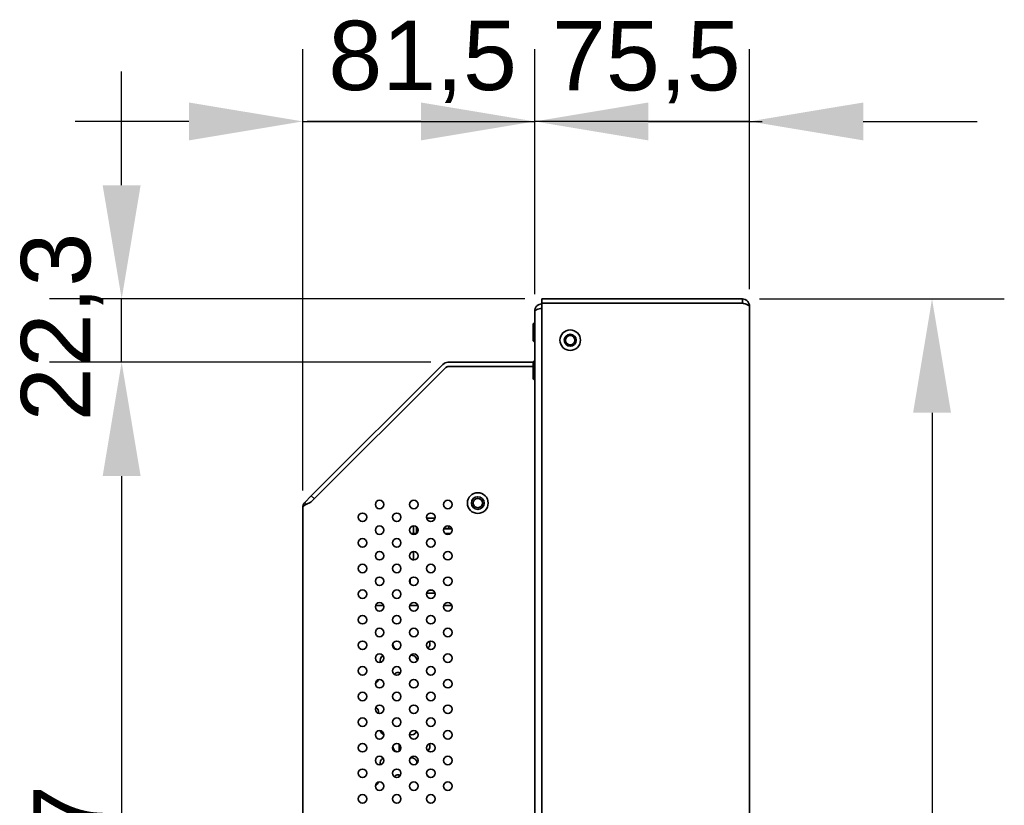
# Model space of a CAD drawing. Header units: millimetres. Extents: x 0 to 3360, y 0 to 2376.
# Tile 36 of 82: x 1625 to 1971, y 1809 to 2086. Entities that reach past the tile are written whole.
import ezdxf

# ---------------------------------------------------------------- set-up
doc = ezdxf.new("R2010")
doc.units = ezdxf.units.MM
doc.header["$LTSCALE"] = 8
doc.layers.add('Bemaßungen(ISO)', color=7, linetype='Continuous', lineweight=18)
doc.layers.add('Sichtbare Kanten(ISO)', color=7, linetype='Continuous', lineweight=35)
doc.styles.add('Aktuell-ISOGroßer Text', font='arial.ttf')
doc.dimstyles.new('X.XXXGroßer Text', dxfattribs={"dimscale": 8, "dimtxt": 3.048, "dimasz": 5, "dimexe": 3.175, "dimexo": 0.75, "dimgap": 0.762, "dimtad": 1, "dimdec": 1, "dimrnd": 1e-08, "dimzin": 12, "dimtxsty": 'Aktuell-ISOGroßer Text', "dimcen": 0.09, "dimdle": 10, "dimclrd": 256, "dimclre": 256, "dimclrt": 7, "dimadec": 0, "dimazin": 3, "dimtfac": 0.656168, "dimtdec": 1, "dimtmove": 0, "dimatfit": 3, "dimfxl": 0, "dimtolj": 1, "dimlwd": 25, "dimlwe": 25, "dimarcsym": 0})

# ---------------------------------------------------------------- blocks, each defined once
blk = doc.blocks.new('*D7')
at = {"layer": 'Bemaßungen(ISO)', "color": 250, "linetype": 'Continuous', "lineweight": 25, "true_color": 0x3f3f3f, "transparency": 16777216}
for p, q in [((1885.26, 1987.33), (1971.32, 1987.33)), ((1945.92, 1947.33), (1945.92, 1570.83)), ((1885.26, 1530.83), (1971.32, 1530.83))]:
    blk.add_line(p, q, dxfattribs=at)
at = {"layer": 'Bemaßungen(ISO)', "color": 250, "linetype": 'Continuous', "true_color": 0x3f3f3f, "transparency": 16777216}
for points in [[(1939.26, 1947.33), (1952.59, 1947.33), (1945.92, 1987.33)], [(1939.26, 1570.83), (1952.59, 1570.83), (1945.92, 1530.83)]]:
    blk.add_solid(points, dxfattribs=at)
at = {"layer": 'Defpoints', "color": 0, "linetype": 'Continuous', "transparency": 16777216}
for p in [(1879.26, 1987.33), (1879.26, 1530.83), (1945.92, 1530.83)]:
    blk.add_point(p, dxfattribs=at)
at = {"layer": 'Bemaßungen(ISO)', "color": 7, "linetype": 'Continuous', "lineweight": 25, "transparency": 16777216, "insert": (1910.52, 1717.36), "char_height": 24.384, "attachment_point": 1, "rotation": 90, "style": 'Aktuell-ISOGroßer Text'}
blk.add_mtext('\\A1;456,5', dxfattribs=at)
blk = doc.blocks.new('*D8')
at = {"layer": 'Bemaßungen(ISO)', "color": 250, "linetype": 'Continuous', "lineweight": 25, "true_color": 0x3f3f3f, "transparency": 16777216}
for p, q in [((1769.79, 1965.08), (1635.69, 1965.08)), ((1661.09, 1925.08), (1661.09, 1648.08)), ((1721.76, 1608.08), (1635.69, 1608.08))]:
    blk.add_line(p, q, dxfattribs=at)
at = {"layer": 'Bemaßungen(ISO)', "color": 250, "linetype": 'Continuous', "true_color": 0x3f3f3f, "transparency": 16777216}
for points in [[(1654.42, 1925.08), (1667.76, 1925.08), (1661.09, 1965.08)], [(1654.42, 1648.08), (1667.76, 1648.08), (1661.09, 1608.08)]]:
    blk.add_solid(points, dxfattribs=at)
at = {"layer": 'Defpoints', "color": 0, "linetype": 'Continuous', "transparency": 16777216}
for p in [(1775.79, 1965.08), (1661.09, 1608.08), (1727.76, 1608.08)]:
    blk.add_point(p, dxfattribs=at)
at = {"layer": 'Bemaßungen(ISO)', "color": 7, "linetype": 'Continuous', "lineweight": 25, "transparency": 16777216, "insert": (1630.08, 1759.65), "char_height": 24.384, "attachment_point": 1, "rotation": 90, "style": 'Aktuell-ISOGroßer Text'}
blk.add_mtext('\\A1;357', dxfattribs=at)
blk = doc.blocks.new('*D9')
at = {"layer": 'Bemaßungen(ISO)', "color": 250, "linetype": 'Continuous', "lineweight": 25, "true_color": 0x3f3f3f, "transparency": 16777216}
for p, q in [((1661.09, 2027.33), (1661.09, 2067.33)), ((1802.76, 1987.33), (1635.69, 1987.33)), ((1661.09, 1965.08), (1661.09, 1987.33)), ((1769.79, 1965.08), (1635.69, 1965.08)), ((1661.09, 1925.08), (1661.09, 1885.08))]:
    blk.add_line(p, q, dxfattribs=at)
at = {"layer": 'Bemaßungen(ISO)', "color": 250, "linetype": 'Continuous', "true_color": 0x3f3f3f, "transparency": 16777216}
for points in [[(1654.42, 2027.33), (1667.76, 2027.33), (1661.09, 1987.33)], [(1654.42, 1925.08), (1667.76, 1925.08), (1661.09, 1965.08)]]:
    blk.add_solid(points, dxfattribs=at)
at = {"layer": 'Defpoints', "color": 0, "linetype": 'Continuous', "transparency": 16777216}
for p in [(1661.09, 1987.33), (1808.76, 1987.33), (1775.79, 1965.08)]:
    blk.add_point(p, dxfattribs=at)
at = {"layer": 'Bemaßungen(ISO)', "color": 7, "linetype": 'Continuous', "lineweight": 25, "transparency": 16777216, "insert": (1625.69, 1944.33), "char_height": 24.384, "attachment_point": 1, "rotation": 90, "style": 'Aktuell-ISOGroßer Text'}
blk.add_mtext('\\A1;22,3', dxfattribs=at)
blk = doc.blocks.new('*D11')
at = {"layer": 'Bemaßungen(ISO)', "color": 250, "linetype": 'Continuous', "lineweight": 25, "true_color": 0x3f3f3f, "transparency": 16777216}
for p, q in [((1806.26, 1989.08), (1806.26, 2075.15)), ((1881.76, 1990.83), (1881.76, 2075.15)), ((1766.26, 2049.75), (1726.26, 2049.75)), ((1881.76, 2049.75), (1806.26, 2049.75)), ((1921.76, 2049.75), (1961.76, 2049.75))]:
    blk.add_line(p, q, dxfattribs=at)
at = {"layer": 'Bemaßungen(ISO)', "color": 250, "linetype": 'Continuous', "true_color": 0x3f3f3f, "transparency": 16777216}
for points in [[(1766.26, 2056.41), (1766.26, 2043.08), (1806.26, 2049.75)], [(1921.76, 2056.41), (1921.76, 2043.08), (1881.76, 2049.75)]]:
    blk.add_solid(points, dxfattribs=at)
at = {"layer": 'Defpoints', "color": 0, "linetype": 'Continuous', "transparency": 16777216}
for p in [(1806.26, 2049.75), (1806.26, 1983.08), (1881.76, 1984.83)]:
    blk.add_point(p, dxfattribs=at)
at = {"layer": 'Bemaßungen(ISO)', "color": 7, "linetype": 'Continuous', "lineweight": 25, "transparency": 16777216, "insert": (1812.35, 2085.05), "char_height": 24.384, "attachment_point": 1, "style": 'Aktuell-ISOGroßer Text'}
blk.add_mtext('\\A1;75,5', dxfattribs=at)
blk = doc.blocks.new('*D12')
at = {"layer": 'Bemaßungen(ISO)', "color": 250, "linetype": 'Continuous', "lineweight": 25, "true_color": 0x3f3f3f, "transparency": 16777216}
for p, q in [((1724.76, 1920.04), (1724.76, 2075.15)), ((1806.26, 1989.08), (1806.26, 2075.15)), ((1684.76, 2049.75), (1644.76, 2049.75)), ((1724.76, 2049.75), (1806.26, 2049.75)), ((1846.26, 2049.75), (1886.26, 2049.75))]:
    blk.add_line(p, q, dxfattribs=at)
at = {"layer": 'Bemaßungen(ISO)', "color": 250, "linetype": 'Continuous', "true_color": 0x3f3f3f, "transparency": 16777216}
for points in [[(1684.76, 2056.41), (1684.76, 2043.08), (1724.76, 2049.75)], [(1846.26, 2056.41), (1846.26, 2043.08), (1806.26, 2049.75)]]:
    blk.add_solid(points, dxfattribs=at)
at = {"layer": 'Defpoints', "color": 0, "linetype": 'Continuous', "transparency": 16777216}
for p in [(1806.26, 2049.75), (1806.26, 1983.08), (1724.76, 1914.04)]:
    blk.add_point(p, dxfattribs=at)
at = {"layer": 'Bemaßungen(ISO)', "color": 7, "linetype": 'Continuous', "lineweight": 25, "transparency": 16777216, "insert": (1733.73, 2085.15), "char_height": 24.384, "attachment_point": 1, "style": 'Aktuell-ISOGroßer Text'}
blk.add_mtext('\\A1;81,5', dxfattribs=at)

msp = doc.modelspace()

# ---------------------------------------------------------------- linework, layer by layer
at = {"layer": 'Sichtbare Kanten(ISO)'}
for p, q in [((1808.76, 1987.33), (1879.26, 1987.33)), ((1808.76, 1985.83), (1808.76, 1987.33)), ((1879.26, 1985.83), (1879.26, 1987.33)), ((1806.26, 1535.08), (1806.26, 1983.08)), ((1808.76, 1985.83), (1879.26, 1985.83)), ((1808.76, 1985.83), (1808.76, 1532.33)), ((1881.76, 1984.83), (1881.76, 1533.33)), ((1805.72, 1978.54), (1805.96, 1978.78)), ((1805.72, 1972.62), (1805.72, 1978.54)), ((1805.96, 1972.38), (1805.96, 1978.78)), ((1806.26, 1978.78), (1805.96, 1978.78)), ((1805.72, 1972.62), (1805.96, 1972.38)), ((1806.26, 1972.38), (1805.96, 1972.38)), ((1774.03, 1964.35), (1727.76, 1918.08)), ((1727.76, 1915.96), (1775.09, 1963.29)), ((1775.09, 1963.29), (1775.79, 1963.58)), ((1805.72, 1965.08), (1775.79, 1965.08)), ((1805.72, 1963.58), (1775.79, 1963.58)), ((1805.72, 1965.24), (1805.96, 1965.48)), ((1805.72, 1959.32), (1805.72, 1965.24)), ((1805.96, 1959.08), (1805.96, 1965.48)), ((1806.26, 1965.48), (1805.96, 1965.48)), ((1805.72, 1959.32), (1805.96, 1959.08)), ((1806.26, 1959.08), (1805.96, 1959.08)), ((1727.76, 1918.08), (1725.49, 1915.81)), ((1728.82, 1917.02), (1727.76, 1918.08)), ((1724.76, 1608.08), (1724.76, 1914.04)), ((1725.49, 1915.81), (1726.09, 1915.21)), ((1763.7, 1907.58), (1763.7, 1904.88)), ((1764.71, 1907.24), (1764.71, 1906.55)), ((1768.3, 1910.22), (1771.21, 1910.22)), ((1776.14, 1907.34), (1776.14, 1907.53)), ((1776.14, 1907.34), (1776.14, 1906.55)), ((1764.66, 1904.88), (1762.86, 1904.88)), ((1764.71, 1904.93), (1764.71, 1906.55)), ((1764.71, 1906.55), (1765.18, 1906.55)), ((1774.33, 1906.55), (1777.18, 1906.55)), ((1774.38, 1906.68), (1776.14, 1906.68)), ((1776.66, 1904.88), (1774.86, 1904.88)), ((1763.7, 1898.58), (1763.7, 1895.66)), ((1763.27, 1895.66), (1763.7, 1895.66)), ((1762.53, 1887.22), (1762.53, 1888.94)), ((1771.22, 1883.9), (1768.29, 1883.9)), ((1770.38, 1884.94), (1769.13, 1884.94)), ((1753.17, 1879.58), (1750.34, 1879.58)), ((1765.17, 1879.58), (1762.34, 1879.58)), ((1777.17, 1879.58), (1774.34, 1879.58)), ((1758.66, 1830.78), (1758.66, 1828.38)), ((1758.66, 1820.06), (1758.66, 1819.38))]:
    msp.add_line(p, q, dxfattribs=at)
for centre, radius in [((1818.76, 1972.83), 3.6), ((1818.76, 1972.83), 2.1), ((1818.76, 1972.83), 1.62), ((1786.26, 1915.58), 3.65), ((1786.26, 1915.58), 2.25), ((1751.76, 1915.08), 1.5), ((1763.76, 1915.08), 1.5), ((1775.76, 1915.08), 1.5), ((1786.26, 1915.58), 1.62), ((1745.76, 1910.58), 1.5), ((1757.76, 1910.58), 1.5), ((1769.76, 1910.58), 1.5), ((1751.76, 1906.08), 1.5), ((1763.76, 1906.08), 1.5), ((1775.76, 1906.08), 1.5), ((1745.76, 1901.58), 1.5), ((1757.76, 1901.58), 1.5), ((1769.76, 1901.58), 1.5), ((1751.76, 1897.08), 1.5), ((1763.76, 1897.08), 1.5), ((1775.76, 1897.08), 1.5), ((1745.76, 1892.58), 1.5), ((1757.76, 1892.58), 1.5), ((1769.76, 1892.58), 1.5), ((1751.76, 1888.08), 1.5), ((1763.76, 1888.08), 1.5), ((1775.76, 1888.08), 1.5), ((1745.76, 1883.58), 1.5), ((1757.76, 1883.58), 1.5), ((1769.76, 1883.58), 1.5), ((1751.76, 1879.08), 1.5), ((1763.76, 1879.08), 1.5), ((1775.76, 1879.08), 1.5), ((1745.76, 1874.58), 1.5), ((1757.76, 1874.58), 1.5), ((1769.76, 1874.58), 1.5), ((1751.76, 1870.08), 1.5), ((1763.76, 1870.08), 1.5), ((1775.76, 1870.08), 1.5), ((1745.76, 1865.58), 1.5), ((1757.76, 1865.58), 1.5), ((1769.76, 1865.58), 1.5), ((1751.76, 1861.08), 1.5), ((1763.76, 1861.08), 1.5), ((1775.76, 1861.08), 1.5), ((1745.76, 1856.58), 1.5), ((1757.76, 1856.58), 1.5), ((1769.76, 1856.58), 1.5), ((1751.76, 1852.08), 1.5), ((1763.76, 1852.08), 1.5), ((1775.76, 1852.08), 1.5), ((1745.76, 1847.58), 1.5), ((1757.76, 1847.58), 1.5), ((1769.76, 1847.58), 1.5), ((1751.76, 1843.08), 1.5), ((1763.76, 1843.08), 1.5), ((1775.76, 1843.08), 1.5), ((1745.76, 1838.58), 1.5), ((1757.76, 1838.58), 1.5), ((1769.76, 1838.58), 1.5), ((1751.76, 1834.08), 1.5), ((1763.76, 1834.08), 1.5), ((1775.76, 1834.08), 1.5), ((1745.76, 1829.58), 1.5), ((1757.76, 1829.58), 1.5), ((1769.76, 1829.58), 1.5), ((1751.76, 1825.08), 1.5), ((1763.76, 1825.08), 1.5), ((1775.76, 1825.08), 1.5), ((1745.76, 1820.58), 1.5), ((1757.76, 1820.58), 1.5), ((1769.76, 1820.58), 1.5), ((1751.76, 1816.08), 1.5), ((1763.76, 1816.08), 1.5), ((1775.76, 1816.08), 1.5), ((1745.76, 1811.58), 1.5), ((1757.76, 1811.58), 1.5), ((1769.76, 1811.58), 1.5)]:
    msp.add_circle(centre, radius, dxfattribs=at)
for centre, radius, start, end in [((1775.79, 1962.58), 2.5, 90, 135), ((1775.79, 1962.58), 1, 90, 135), ((1758.41, 1866.08), 2, 175.1734, 259.9638), ((1767.41, 1866.08), 2, 309.5011, 26.4759), ((1753.91, 1860.08), 2, 116.0703, 194.0418), ((1762.91, 1860.08), 2, 1.0467, 98.2243), ((1758.41, 1854.08), 2, 69.1763, 139.9722), ((1767.41, 1854.08), 2, 36.9308, 56.6122), ((1749.41, 1854.08), 2, 295.5571, 343.6431), ((1749.41, 1842.08), 2, 347.1262, 58.9764), ((1753.91, 1836.08), 2, 194.9478, 250.9121), ((1762.91, 1836.08), 2, 251.1507, 334.9003), ((1767.41, 1830.08), 2, 309.5011, 26.4759), ((1758.41, 1830.08), 2, 175.1734, 259.9638), ((1753.91, 1824.08), 2, 116.0703, 194.0418), ((1762.91, 1824.08), 2, 1.0467, 98.2243), ((1749.41, 1818.08), 2, 295.5571, 343.6431), ((1758.41, 1818.08), 2, 69.1763, 139.9722), ((1767.41, 1818.08), 2, 36.9308, 56.6122)]:
    msp.add_arc(centre, radius, start, end, dxfattribs=at)
for points in [[(1881.76, 1984.83), (1881.76, 1985.16), (1881.63, 1985.81), (1881.07, 1986.64), (1880.24, 1987.2), (1879.58, 1987.33), (1879.26, 1987.33)], [(1808.76, 1985.58), (1808.43, 1985.58), (1807.78, 1985.45), (1806.94, 1984.89), (1806.39, 1984.06), (1806.26, 1983.41), (1806.26, 1983.08)], [(1806.26, 1983.08), (1806.26, 1983.16), (1806.39, 1983.33), (1806.94, 1983.58), (1807.78, 1983.83), (1808.43, 1984), (1808.76, 1984.08)], [(1879.26, 1985.83), (1879.58, 1985.75), (1880.24, 1985.58), (1881.07, 1985.33), (1881.63, 1985.08), (1881.76, 1984.91), (1881.76, 1984.83)], [(1725.49, 1915.81), (1725.34, 1915.66), (1725.07, 1915.31), (1724.81, 1914.7), (1724.76, 1914.26), (1724.76, 1914.04)], [(1724.76, 1914.04), (1724.76, 1914.14), (1724.81, 1914.32), (1725.07, 1914.59), (1725.33, 1914.77), (1725.49, 1914.86)], [(1725.49, 1914.86), (1725.68, 1914.99), (1726.11, 1915.23), (1726.9, 1915.59), (1727.47, 1915.84), (1727.76, 1915.96)]]:
    msp.add_open_spline(points, degree=3, dxfattribs=at)
for points, knots in [([(1808.28, 1983.96), (1808.31, 1983.97), (1808.34, 1983.99), (1808.37, 1984), (1808.5, 1984.05), (1808.63, 1984.08), (1808.76, 1984.08)], [0.6806256, 0.6806256, 0.6806256, 0.6806256, 0.75, 0.75, 0.75, 1, 1, 1, 1]), ([(1879.26, 1985.83), (1879.39, 1985.83), (1879.52, 1985.8), (1879.64, 1985.75), (1879.67, 1985.74), (1879.71, 1985.72), (1879.74, 1985.71)], [0, 0, 0, 0, 0.25, 0.25, 0.25, 0.3193744, 0.3193744, 0.3193744, 0.3193744])]:
    msp.add_open_spline(points, degree=3, knots=knots, dxfattribs=at)

# ---------------------------------------------------------------- dimensions: what is measured, and where the dimension line sits
at = {"layer": 'Bemaßungen(ISO)', "color": 250, "linetype": 'Continuous', "lineweight": 25, "true_color": 0x3f3f3f}
dim = msp.add_linear_dim(base=(1806.26, 2049.75), p1=(1724.76, 1914.04), p2=(1806.26, 1983.08), dimstyle='X.XXXGroßer Text', override={"dimdec": 1, "dimtp": 0, "dimtm": 0, "dimtdec": 1, "dimtofl": 1, "dimatfit": 1}, dxfattribs=at)
dim.commit()
dim.dimension.update_dxf_attribs({"geometry": '*D12', "text_midpoint": (1765.51, 2049.75), "dimtype": 160})
for base, p1, p2, angle, override, picture, middle in [((1806.26, 2049.75), (1881.76, 1984.83), (1806.26, 1983.08), 180, {"dimdec": 1, "dimtp": 0, "dimtm": 0, "dimtdec": 1, "dimtofl": 1, "dimatfit": 1}, '*D11', (1844.01, 2049.75)), ((1661.0908678, 1987.33041789), (1775.79306837, 1965.08041789), (1808.75753446, 1987.33041789), 90, {"dimdec": 1, "dimtp": 0, "dimtm": 0, "dimtdec": 1, "dimtofl": 1, "dimatfit": 1}, '*D9', (1661.0908678, 1976.20541789)), ((1945.92, 1530.83), (1879.26, 1987.33), (1879.26, 1530.83), 270, {"dimdec": 1, "dimtp": 0, "dimtm": 0, "dimtdec": 1, "dimtofl": 0, "dimatfit": 1}, '*D7', (1945.92, 1759.08)), ((1661.09, 1608.08), (1775.79, 1965.08), (1727.76, 1608.08), 90, {"dimdec": 1, "dimtp": 0, "dimtm": 0, "dimtdec": 1, "dimtofl": 0, "dimatfit": 1}, '*D8', (1661.09, 1786.58))]:
    dim = msp.add_linear_dim(base=base, p1=p1, p2=p2, angle=angle, dimstyle='X.XXXGroßer Text', override=override, dxfattribs=at)
    dim.commit()
    dim.dimension.update_dxf_attribs({"geometry": picture, "text_midpoint": middle, "dimtype": 160})

doc.saveas('drawing.dxf')
